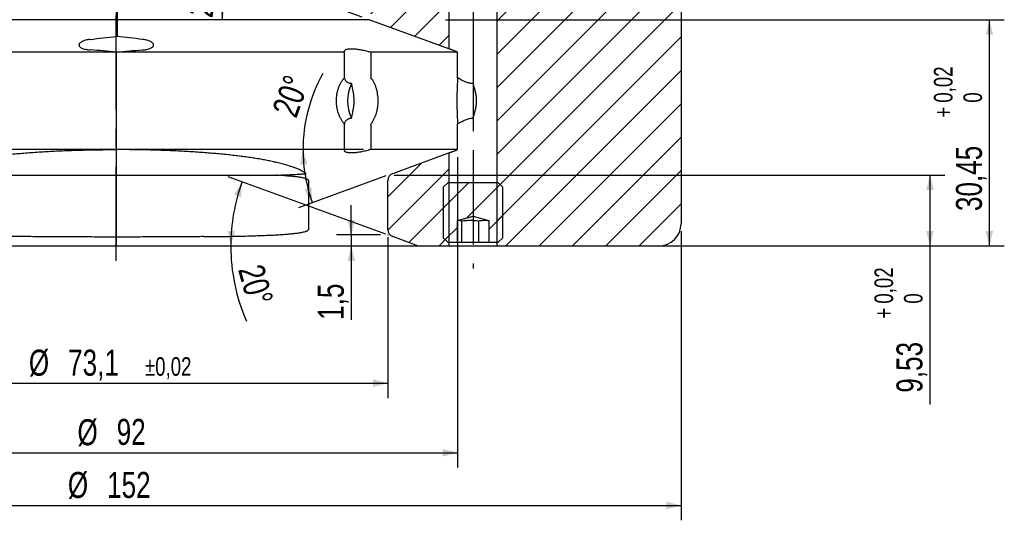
# Model space of a CAD drawing. Header units: millimetres. Extents: x 8 to 862, y 8 to 585.
# Tile 8 of 84: x 341 to 474, y 136 to 204. Entities that reach past the tile are written whole.
import ezdxf

# ---------------------------------------------------------------- set-up
doc = ezdxf.new("R2010")
doc.units = ezdxf.units.MM
doc.header["$PDSIZE"] = -1
doc.linetypes.add('CENTERX2', pattern=[20.32, 12.7, -2.54, 2.54, -2.54])
for name, color, linetype in [('CENTERLINE', 4, 'CENTERX2'), ('DIMENSIONS', 2, 'Continuous'), ('HATCH', 3, 'Continuous')]:
    doc.layers.add(name, color=color, linetype=linetype)
doc.layers.add('OUTLINE', color=7, linetype='Continuous', lineweight=25)
doc.styles.add('SLDTEXTSTYLE0', font='TXT', dxfattribs={"width": 0.75})
doc.dimstyles.new('SLDDIMSTYLE1', dxfattribs={"dimtxt": 3.5, "dimasz": 2, "dimexe": 0, "dimexo": 0.0625, "dimgap": 0.875, "dimtad": 1, "dimdec": 0, "dimrnd": 1e-09, "dimzin": 12, "dimdsep": 46, "dimtxsty": 'SLDTEXTSTYLE0', "dimsah": 1, "dimcen": 0.09, "dimadec": 0, "dimazin": 3, "dimtfac": 1, "dimtdec": 0, "dimtofl": 0, "dimtmove": 0, "dimatfit": 3, "dimfxl": 0, "dimfrac": 2, "dimtolj": 1, "dimtzin": 12, "dimarcsym": 0})
doc.dimstyles.new('SLDDIMSTYLE11', dxfattribs={"dimtxt": 3.5, "dimasz": 2, "dimexe": 0, "dimexo": 0.0625, "dimgap": 0.875, "dimtad": 1, "dimrnd": 1e-09, "dimzin": 12, "dimdsep": 46, "dimtxsty": 'SLDTEXTSTYLE0', "dimsah": 1, "dimcen": 0.09, "dimadec": 0, "dimazin": 3, "dimtfac": 1, "dimtmove": 0, "dimatfit": 0, "dimfxl": 0, "dimfrac": 2, "dimtolj": 1, "dimtzin": 12, "dimarcsym": 0})
doc.dimstyles.new('SLDDIMSTYLE14', dxfattribs={"dimtxt": 3.5, "dimasz": 2, "dimexe": 0, "dimexo": 0.0625, "dimgap": 0.875, "dimtad": 1, "dimrnd": 1e-09, "dimzin": 12, "dimdsep": 46, "dimtxsty": 'SLDTEXTSTYLE0', "dimsah": 1, "dimcen": 0.09, "dimadec": 0, "dimazin": 3, "dimtol": 1, "dimtp": 0.02, "dimtfac": 1, "dimtofl": 0, "dimtmove": 0, "dimatfit": 3, "dimfxl": 0, "dimfrac": 2, "dimtolj": 1, "dimarcsym": 0})
doc.dimstyles.new('SLDDIMSTYLE16', dxfattribs={"dimtxt": 3.5, "dimasz": 2, "dimexe": 0, "dimexo": 0.0625, "dimgap": 0.875, "dimtad": 1, "dimdec": 1, "dimrnd": 1e-09, "dimzin": 12, "dimdsep": 46, "dimtxsty": 'SLDTEXTSTYLE0', "dimsah": 1, "dimcen": 0.09, "dimadec": 0, "dimazin": 3, "dimtol": 1, "dimtp": 0.02, "dimtm": 0.02, "dimtfac": 1, "dimtofl": 0, "dimtmove": 0, "dimatfit": 3, "dimfxl": 0, "dimfrac": 2, "dimtolj": 1, "dimarcsym": 0})
doc.dimstyles.new('SLDDIMSTYLE2', dxfattribs={"dimtxt": 3.5, "dimasz": 2, "dimexe": 0, "dimexo": 0.0625, "dimgap": 0.875, "dimtad": 1, "dimrnd": 1e-09, "dimzin": 12, "dimdsep": 46, "dimtxsty": 'SLDTEXTSTYLE0', "dimsah": 1, "dimcen": 0.09, "dimadec": 0, "dimazin": 3, "dimtfac": 1, "dimtofl": 0, "dimtmove": 0, "dimatfit": 3, "dimfxl": 0, "dimfrac": 2, "dimtolj": 1, "dimtzin": 12, "dimarcsym": 0})
doc.dimstyles.new('SLDDIMSTYLE8', dxfattribs={"dimtxt": 3.5, "dimasz": 2, "dimexe": 0, "dimexo": 0.0625, "dimgap": 0.875, "dimtad": 1, "dimdec": 4, "dimzin": 12, "dimdsep": 46, "dimtxsty": 'SLDTEXTSTYLE0', "dimsah": 1, "dimcen": 0.09, "dimazin": 3, "dimtfac": 1, "dimtofl": 0, "dimtmove": 0, "dimatfit": 3, "dimfxl": 0, "dimfrac": 2, "dimtolj": 1, "dimtzin": 12, "dimarcsym": 0})

# ---------------------------------------------------------------- blocks, each defined once
blk = doc.blocks.new('_D_17')
at = {"layer": 'DIMENSIONS'}
for p, q in [((385.83, 174.59), (385.83, 178.59)), ((389.76, 174.59), (383.83, 174.59)), ((385.83, 174.59), (385.83, 173.09)), ((385.83, 173.09), (385.83, 163.15))]:
    blk.add_line(p, q, dxfattribs=at)
for points in [[(385.83, 174.59), (386.33, 176.59), (385.33, 176.59)], [(385.83, 173.09), (385.33, 171.09), (386.33, 171.09)]]:
    blk.add_solid(points, dxfattribs=at)
at = {"layer": 'DIMENSIONS', "insert": (381.32, 163.15), "char_height": 3.5, "attachment_point": 1, "rotation": 90, "style": 'SLDTEXTSTYLE0'}
blk.add_mtext('1,5', dxfattribs=at)
blk = doc.blocks.new('_D_21')
at = {"layer": 'DIMENSIONS'}
for p, q in [((398.52, 203.54), (473.7, 203.54)), ((471.7, 173.09), (471.7, 203.54)), ((431.21, 173.09), (473.7, 173.09))]:
    blk.add_line(p, q, dxfattribs=at)
for points in [[(471.7, 203.54), (471.2, 201.54), (472.2, 201.54)], [(471.7, 173.09), (472.2, 175.09), (471.2, 175.09)]]:
    blk.add_solid(points, dxfattribs=at)
at = {"layer": 'DIMENSIONS', "attachment_point": 1, "rotation": 90, "style": 'SLDTEXTSTYLE0'}
for s, insert, char_height in [('0,02', (464.23, 192.37), 2.5), ('0', (468.2, 192.37), 2.5), ('+', (464.23, 190.35), 2.5), ('30,45', (467.19, 177.79), 3.5)]:
    blk.add_mtext(s, dxfattribs=dict(at, insert=insert, char_height=char_height))
blk = doc.blocks.new('_D_22')
at = {"layer": 'DIMENSIONS'}
for p, q in [((391.58, 182.62), (465.7, 182.62)), ((463.7, 182.62), (463.7, 173.09)), ((355.21, 173.09), (465.7, 173.09)), ((463.7, 173.09), (463.7, 151.76))]:
    blk.add_line(p, q, dxfattribs=at)
for points in [[(463.7, 182.62), (463.2, 180.62), (464.2, 180.62)], [(463.7, 173.09), (464.2, 175.09), (463.2, 175.09)]]:
    blk.add_solid(points, dxfattribs=at)
at = {"layer": 'DIMENSIONS', "attachment_point": 1, "rotation": 90, "style": 'SLDTEXTSTYLE0'}
for s, insert, char_height in [('0,02', (456.23, 165.33), 2.5), ('0', (460.2, 165.33), 2.5), ('+', (456.23, 163.32), 2.5), ('9,53', (459.19, 153.35), 3.5)]:
    blk.add_mtext(s, dxfattribs=dict(at, insert=insert, char_height=char_height))
blk = doc.blocks.new('_D_24')
at = {"layer": 'DIMENSIONS'}
for p, q in [((317.66, 174.29), (317.66, 152.63)), ((390.76, 174.29), (390.76, 152.63)), ((317.66, 154.63), (390.76, 154.63))]:
    blk.add_line(p, q, dxfattribs=at)
for points in [[(317.66, 154.63), (319.66, 154.13), (319.66, 155.13)], [(390.76, 154.63), (388.76, 155.13), (388.76, 154.13)]]:
    blk.add_solid(points, dxfattribs=at)
at = {"layer": 'DIMENSIONS', "attachment_point": 1, "style": 'SLDTEXTSTYLE0'}
for s, insert, char_height in [('%%c', (342.44, 159.14), 3.5), ('73,1', (347.72, 159.14), 3.5), ('±0,02', (358.06, 158.13), 2.5)]:
    blk.add_mtext(s, dxfattribs=dict(at, insert=insert, char_height=char_height))
blk = doc.blocks.new('_D_37')
at = {"layer": 'DIMENSIONS'}
blk.add_line((281.06, 256.61), (354.21, 256.61), dxfattribs=at)
for points in [[(281.06, 256.61), (283.06, 256.11), (283.06, 257.11)], [(354.21, 256.61), (352.21, 257.11), (352.21, 256.11)]]:
    blk.add_solid(points, dxfattribs=at)
at = {"layer": 'DIMENSIONS', "insert": (323.61, 261.13), "char_height": 3.5, "attachment_point": 1, "style": 'SLDTEXTSTYLE0'}
blk.add_mtext('73,15', dxfattribs=at)
blk = doc.blocks.new('_D_38')
at = {"layer": 'DIMENSIONS'}
for p, q in [((278.21, 175.09), (278.21, 136.18)), ((430.21, 175.09), (430.21, 136.18)), ((278.21, 138.18), (430.21, 138.18))]:
    blk.add_line(p, q, dxfattribs=at)
for points in [[(278.21, 138.18), (280.21, 137.68), (280.21, 138.68)], [(430.21, 138.18), (428.21, 138.68), (428.21, 137.68)]]:
    blk.add_solid(points, dxfattribs=at)
at = {"layer": 'DIMENSIONS', "char_height": 3.5, "attachment_point": 1, "style": 'SLDTEXTSTYLE0'}
for s, insert in [('%%c', (347.69, 142.69)), ('152', (352.97, 142.69))]:
    blk.add_mtext(s, dxfattribs=dict(at, insert=insert))
blk = doc.blocks.new('_D_41')
at = {"layer": 'DIMENSIONS'}
for p, q in [((387.46, 186.06), (377.33, 186.06)), ((390.48, 182.51), (378.71, 178.23))]:
    blk.add_line(p, q, dxfattribs=at)
for start, end in [(150.6383, 180), (180, 200)]:
    blk.add_arc((400.21, 186.06), 20.88, start, end, dxfattribs=at)
for points in [[(379.33, 186.06), (378.92, 184.04), (379.92, 184.08)], [(380.59, 178.91), (380.47, 180.97), (379.51, 180.68)]]:
    blk.add_solid(points, dxfattribs=at)
at = {"layer": 'DIMENSIONS', "insert": (375.12, 191.35), "char_height": 3.5, "attachment_point": 1, "rotation": 70.2047, "style": 'SLDTEXTSTYLE0'}
blk.add_mtext('20°', dxfattribs=at)
blk = doc.blocks.new('_D_45')
at = {"layer": 'DIMENSIONS'}
blk.add_line((390.48, 174.69), (369.26, 182.41), dxfattribs=at)
for start, end in [(160, 180), (180, 203.5677)]:
    blk.add_arc((394.88, 173.09), 25.27, start, end, dxfattribs=at)
for points in [[(371.14, 181.73), (370.05, 179.98), (371, 179.67)], [(369.61, 173.09), (370.19, 175.07), (369.19, 175.11)]]:
    blk.add_solid(points, dxfattribs=at)
at = {"layer": 'DIMENSIONS', "insert": (373.94, 170.88), "char_height": 3.5, "attachment_point": 1, "rotation": 285.6384, "style": 'SLDTEXTSTYLE0'}
blk.add_mtext('20°', dxfattribs=at)
blk = doc.blocks.new('_D_46')
at = {"layer": 'DIMENSIONS'}
blk.add_line((387.29, 203.88), (367.74, 210.99), dxfattribs=at)
blk.add_arc((388.23, 203.54), 19.8, 160, 180, dxfattribs=at)
for points in [[(369.62, 210.31), (368.55, 208.55), (369.51, 208.25)], [(368.43, 203.54), (369.03, 205.51), (368.03, 205.56)]]:
    blk.add_solid(points, dxfattribs=at)
at = {"layer": 'DIMENSIONS', "insert": (363.67, 204.29), "char_height": 3.5, "attachment_point": 1, "rotation": 80, "style": 'SLDTEXTSTYLE0'}
blk.add_mtext('20°', dxfattribs=at)
blk = doc.blocks.new('_D_47')
at = {"layer": 'DIMENSIONS'}
for p, q in [((308.28, 185.06), (308.28, 143.27)), ((400.14, 185.06), (400.14, 143.27)), ((308.28, 145.27), (400.14, 145.27))]:
    blk.add_line(p, q, dxfattribs=at)
for points in [[(308.28, 145.27), (310.28, 144.77), (310.28, 145.77)], [(400.14, 145.27), (398.14, 145.77), (398.14, 144.77)]]:
    blk.add_solid(points, dxfattribs=at)
at = {"layer": 'DIMENSIONS', "char_height": 3.5, "attachment_point": 1, "style": 'SLDTEXTSTYLE0'}
for s, insert in [('%%c', (348.98, 149.78)), ('92', (354.26, 149.83))]:
    blk.add_mtext(s, dxfattribs=dict(at, insert=insert))

msp = doc.modelspace()

# ---------------------------------------------------------------- hatches: boundary and pattern name
at = {"layer": 'HATCH'}
h = msp.add_hatch(dxfattribs=at)
h.set_pattern_fill('ANSI31', color=256, angle=3e-322, style=0)
edge = h.paths.add_edge_path(flags=0)
edge.add_arc((427.20884, 176.08726), 3, 270, 360)
edge.add_line((430.20884, 176.08726), (430.20884, 204.63342))
edge.add_line((430.20884, 204.63342), (424.35884, 204.63342))
edge.add_line((424.35884, 204.63342), (424.35884, 271.73342))
edge.add_line((424.35884, 271.73342), (411.35884, 271.73342))
edge.add_line((411.35884, 271.73342), (409.31591, 275.13342))
edge.add_line((409.31591, 275.13342), (411.35884, 278.53342))
edge.add_line((411.35884, 278.53342), (424.35884, 278.53342))
edge.add_line((424.35884, 278.53342), (424.35884, 284.73342))
edge.add_line((424.35884, 284.73342), (430.20884, 284.73342))
edge.add_line((430.20884, 284.73342), (430.20884, 333.84078))
edge.add_arc((427.20884, 333.84078), 3, 0, 45)
edge.add_line((429.33016, 335.9621), (419.15884, 346.13342))
edge.add_line((419.15884, 346.13342), (419.15884, 410.83342))
edge.add_line((419.15884, 410.83342), (419.15884, 429.83342))
edge.add_line((419.15884, 429.83342), (405.45884, 429.83342))
edge.add_line((405.45884, 429.83342), (405.45884, 173.08726))
edge.add_line((405.45884, 173.08726), (427.20884, 173.08726))
h = msp.add_hatch(dxfattribs=at)
h.set_pattern_fill('ANSI31', color=256, angle=3e-322, style=0)
edge = h.paths.add_edge_path(flags=0)
edge.add_line((388.78384, 230.23593), (388.78384, 229.26922))
edge.add_line((388.78384, 229.26922), (388.68385, 229.26923))
edge.add_line((388.68385, 229.26923), (388.68384, 225.47994))
edge.add_line((388.68384, 225.47994), (388.78384, 225.47994))
edge.add_line((388.78384, 225.47994), (388.78384, 224.54337))
edge.add_line((388.78384, 224.54337), (388.68384, 224.54337))
edge.add_line((388.68384, 224.54337), (388.68384, 224.53726))
edge.add_arc((391.18384, 224.53726), 2.5, 180, 223.602819)
edge.add_arc((388.03384, 221.53726), 1.85, 0, 43.602819, ccw=False)
edge.add_line((389.88384, 221.53726), (389.88384, 216.03726))
edge.add_arc((341.88384, 216.03726), 48, 350.2674359, 360, ccw=False)
edge.add_line((389.193, 207.92288), (389.37641, 207.46682))
edge.add_arc((388.54141, 207.13101), 0.9, -43.5219777, 21.9081319, ccw=False)
edge.add_line((389.19401, 206.51124), (388.8555, 206.1548))
edge.add_arc((341.88384, 216.03726), 48, 344.9052129, 348.1187183, ccw=False)
edge.add_line((388.22766, 203.53726), (398.95884, 199.63143))
edge.add_line((398.95884, 199.63143), (398.95884, 340.46779))
edge.add_line((398.95884, 340.46779), (389.75694, 339.5348))
edge.add_spline(control_points=[(389.75694, 339.5348), (389.7625, 339.47405), (389.77646, 339.31619), (389.81624, 338.82264), (389.86746, 337.9568), (389.88384, 337.1877), (389.88384, 336.75441)], knot_values=[0.920520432, 0.920520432, 0.920520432, 0.920520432, 0.925733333, 0.934066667, 0.962866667, 1, 1, 1, 1], weights=[1, 1, 1, 1, 1, 1, 1], degree=3, periodic=0)
edge.add_line((389.88384, 336.75441), (389.88384, 331.85461))
edge.add_arc((384.88384, 331.85461), 5, 342.5409116, 360, ccw=False)
edge.add_line((389.6535, 330.35448), (389.62205, 330.25448))
edge.add_arc((392.48384, 329.35441), 3, 162.5409116, 180)
edge.add_line((389.48384, 329.35441), (389.48384, 236.23726))
edge.add_arc((387.77134, 236.23726), 1.7125, 320.033787, 360, ccw=False)
edge.add_arc((390.39634, 234.03726), 1.7125, 140.033787, 180)
edge.add_line((388.68384, 234.03726), (388.68384, 233.83726))
edge.add_line((388.68384, 233.83726), (388.78384, 233.83726))
edge.add_line((388.78384, 233.83726), (388.78384, 230.496))
edge.add_line((388.78384, 230.496), (388.68384, 230.496))
edge.add_line((388.68384, 230.496), (388.68384, 230.23593))
edge.add_line((388.68384, 230.23592), (388.78384, 230.23592))
h = msp.add_hatch(dxfattribs=at)
h.set_pattern_fill('ANSI31', color=256, angle=3e-322, style=0)
edge = h.paths.add_edge_path(flags=0)
edge.add_arc((391.75884, 181.91705), 1, 110, 180)
edge.add_line((390.75884, 181.91705), (390.75884, 175.28747))
edge.add_arc((391.75884, 175.28747), 1, 180, 250)
edge.add_line((391.41682, 174.34777), (394.88006, 173.08726))
edge.add_line((394.88006, 173.08726), (398.95884, 173.08726))
edge.add_line((398.95884, 173.08726), (398.95884, 185.60181))
edge.add_line((398.95884, 185.60181), (391.41682, 182.85674))
h = msp.add_hatch(dxfattribs=at)
h.set_pattern_fill('ANSI31', color=256, style=0)
h.paths.add_polyline_path([(398.20884, 180.98726), (398.20884, 174.18726), (398.80884, 173.58726), (400.10295, 173.58726), (400.10295, 176.52299), (402.20884, 177.08726), (404.31473, 176.52299), (404.31473, 173.58726), (405.60884, 173.58726), (406.20884, 174.18726), (406.20884, 180.98726), (405.60884, 181.58726), (398.80884, 181.58726)], flags=0)

# ---------------------------------------------------------------- linework, layer by layer
at = {"color": 51, "linetype": 'Continuous', "lineweight": 18}
msp.add_point((390.75884, 174.58726), dxfattribs=at)
at = {"layer": 'CENTERLINE'}
for p, q in [((354.20884, 171.08726), (354.20884, 431.83342)), ((402.20884, 429.83342), (402.20884, 170.07391))]:
    msp.add_line(p, q, dxfattribs=at)
at = {"layer": 'OUTLINE'}
for p, q in [((405.45884, 173.08726), (405.45884, 429.83342)), ((398.95884, 340.46779), (398.95884, 199.63143)), ((354.20884, 208.08726), (354.20884, 203.53726)), ((430.20884, 204.63342), (430.20884, 176.08725)), ((354.20884, 203.53726), (320.19002, 203.53726)), ((354.20884, 203.53726), (354.20884, 201.26466)), ((388.22766, 203.53726), (354.30884, 203.53726)), ((354.30884, 203.53726), (354.30884, 201.25534)), ((398.95884, 199.63143), (388.22766, 203.53726)), ((349.20884, 200.08481), (349.20884, 200.17117)), ((354.20884, 199.18841), (354.20884, 201.26466)), ((359.20884, 200.08481), (359.20884, 200.17117)), ((354.20884, 199.17647), (323.50289, 199.17647)), ((354.20884, 199.18841), (354.20884, 199.17647)), ((384.91479, 199.17647), (354.20884, 199.17647)), ((354.20884, 199.17647), (354.20884, 186.05678)), ((384.91479, 195.73361), (384.91479, 199.17647)), ((400.14048, 199.17647), (388.46004, 199.17647)), ((388.46004, 199.17647), (388.46004, 195.73361)), ((400.14048, 195.73361), (400.14048, 199.17647)), ((402.20884, 194.94847), (402.20884, 190.28478)), ((384.91479, 186.05678), (384.91479, 189.49963)), ((388.46004, 189.49963), (388.46004, 186.05678)), ((400.14048, 186.05678), (400.14048, 189.49963)), ((354.20884, 186.05678), (323.50289, 186.05678)), ((384.91479, 186.05678), (354.20884, 186.05678)), ((354.20884, 186.05678), (354.20884, 182.61726)), ((400.14048, 186.05678), (388.46004, 186.05678)), ((391.41682, 182.85674), (398.95884, 185.60181)), ((398.95884, 185.60181), (398.95884, 173.08726)), ((332.73602, 182.61726), (354.20884, 182.61726)), ((354.20884, 182.61726), (375.68166, 182.61726)), ((354.20884, 182.61726), (354.20884, 174.29608)), ((380.05359, 181.91705), (380.05359, 175.28746)), ((390.75884, 175.28746), (390.75884, 181.91705)), ((398.20884, 180.98726), (398.80884, 181.58726)), ((405.60884, 181.58726), (398.80884, 181.58726)), ((405.60884, 181.58726), (406.20884, 180.98726)), ((398.20884, 180.98726), (398.20884, 174.18726)), ((406.20884, 174.18726), (406.20884, 180.98726)), ((400.10294, 176.52299), (402.20884, 177.08726)), ((400.10294, 173.58726), (400.10294, 176.52299)), ((400.67096, 176.46846), (400.67096, 173.58726)), ((402.20884, 177.08726), (404.31473, 176.52299)), ((402.93194, 176.46846), (402.93194, 173.58726)), ((404.31473, 176.52299), (404.31473, 173.58726)), ((354.20884, 174.29608), (354.20884, 173.08726)), ((394.88005, 173.08726), (391.41682, 174.34778)), ((398.80884, 173.58726), (398.20884, 174.18726)), ((398.80884, 173.58726), (400.10294, 173.58726)), ((400.10294, 173.58726), (400.67096, 173.58726)), ((400.67096, 173.58726), (402.93194, 173.58726)), ((402.93194, 173.58726), (404.31473, 173.58726)), ((404.31473, 173.58726), (405.60884, 173.58726)), ((406.20884, 174.18726), (405.60884, 173.58726)), ((354.20884, 173.08726), (313.53763, 173.08726)), ((394.88005, 173.08726), (354.20884, 173.08726)), ((398.95884, 173.08726), (394.88005, 173.08726)), ((405.45884, 173.08726), (398.95884, 173.08726)), ((427.20884, 173.08726), (405.45884, 173.08726))]:
    msp.add_line(p, q, dxfattribs=at)
for centre, radius, start, end in [((390.66236, 192.61662), 5.34587, 154.1385845, 205.8614155), ((391.75884, 181.91705), 1, 110, 180), ((391.75884, 175.28747), 1, 180, 250), ((427.20884, 176.08726), 3, 270, 0)]:
    msp.add_arc(centre, radius, start, end, dxfattribs=at)
for points, knots in [([(354.30884, 216.03726), (354.30884, 215.5529), (354.30884, 214.58419), (354.30884, 213.13067), (354.30884, 211.67802), (354.30884, 210.14712), (354.30884, 208.54203), (354.30884, 206.86362), (354.30884, 205.19285), (354.30884, 204.08912), (354.30884, 203.53726)], [0, 0, 0, 0, 0.114906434, 0.229813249, 0.345143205, 0.460473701, 0.595014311, 0.729554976, 0.864777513, 1, 1, 1, 1]), ([(350.6912, 200.88725), (350.58405, 200.87215), (350.36972, 200.84196), (350.07641, 200.77411), (349.81517, 200.69194), (349.59235, 200.59656), (349.4153, 200.49075), (349.29374, 200.38211), (349.22199, 200.27449), (349.21322, 200.20561), (349.20884, 200.17117)], [0, 0, 0, 0, 0.128070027, 0.256149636, 0.38419217, 0.512243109, 0.641610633, 0.770982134, 0.885491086, 1, 1, 1, 1]), ([(349.20884, 200.08481), (349.21435, 200.04616), (349.22541, 199.96864), (349.31542, 199.85827), (349.4555, 199.75607), (349.64844, 199.66565), (349.8842, 199.58893), (350.15853, 199.52857), (350.43113, 199.48831), (350.61506, 199.47385), (350.6912, 199.46787)], [0, 0, 0, 0, 0.130272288, 0.261290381, 0.392301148, 0.522199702, 0.652092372, 0.780645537, 0.909195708, 1, 1, 1, 1]), ([(350.6912, 200.88725), (351.27708, 200.9564), (352.44896, 201.09471), (353.62218, 201.20801), (354.20884, 201.26466)], [0, 0, 0, 0, 0.499951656, 1, 1, 1, 1]), ([(357.72648, 200.88725), (357.15724, 200.95449), (356.01866, 201.08897), (354.87881, 201.19988), (354.30884, 201.25534)], [0, 0, 0, 0, 0.4999543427, 1, 1, 1, 1]), ([(359.20884, 200.17117), (359.20849, 200.18065), (359.20667, 200.22908), (359.17321, 200.31734), (359.07458, 200.4335), (358.92021, 200.5445), (358.71679, 200.64705), (358.46838, 200.73751), (358.2106, 200.80586), (357.96049, 200.85558), (357.80448, 200.87669), (357.72648, 200.88725)], [0, 0, 0, 0, 0.0316356, 0.16168875, 0.291742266, 0.422525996, 0.553305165, 0.683760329, 0.814206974, 0.907104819, 1, 1, 1, 1]), ([(357.72648, 199.46787), (357.83297, 199.47679), (358.04594, 199.49465), (358.33821, 199.5436), (358.59901, 199.60783), (358.82144, 199.68681), (358.99825, 199.77861), (359.12138, 199.87771), (359.19519, 199.9806), (359.20429, 200.05007), (359.20884, 200.08481)], [0, 0, 0, 0, 0.127431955, 0.254866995, 0.382310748, 0.509758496, 0.637788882, 0.765825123, 0.882909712, 1, 1, 1, 1]), ([(354.20884, 199.18841), (353.62276, 199.24082), (352.45051, 199.34566), (351.27767, 199.42713), (350.6912, 199.46787)], [0, 0, 0, 0, 0.499957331, 1, 1, 1, 1]), ([(354.20884, 199.18841), (354.79492, 199.24082), (355.96717, 199.34566), (357.14001, 199.42713), (357.72648, 199.46787)], [0, 0, 0, 0, 0.499957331, 1, 1, 1, 1]), ([(384.91479, 199.17647), (384.9073, 199.21018), (384.89231, 199.2777), (384.91892, 199.36735), (384.98194, 199.44688), (385.08662, 199.51359), (385.22998, 199.56681), (385.40819, 199.60476), (385.61862, 199.62674), (385.8555, 199.63376), (386.11619, 199.62611), (386.39704, 199.60387), (386.69266, 199.56867), (387.00408, 199.52065), (387.32794, 199.46002), (387.66009, 199.38814), (387.96155, 199.31443), (388.22869, 199.24334), (388.38292, 199.19876), (388.46004, 199.17647)], [0, 0, 0, 0, 0.063272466, 0.12672868, 0.18998059, 0.253443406, 0.317119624, 0.380563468, 0.441155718, 0.501952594, 0.562541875, 0.621127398, 0.679898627, 0.738494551, 0.797930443, 0.857543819, 0.916995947, 0.958497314, 1, 1, 1, 1]), ([(400.14048, 199.17647), (400.07443, 199.20159), (399.94232, 199.25183), (399.7596, 199.32171), (399.59011, 199.38678), (399.43814, 199.44534), (399.30598, 199.49643), (399.193, 199.54026), (399.09995, 199.57642), (399.02372, 199.60611), (398.96965, 199.62721), (398.96246, 199.63002), (398.95884, 199.63143)], [0, 0, 0, 0, 0.093700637, 0.187398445, 0.283697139, 0.379991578, 0.473804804, 0.567615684, 0.664412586, 0.761207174, 0.879822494, 1, 1, 1, 1]), ([(384.91479, 195.73361), (384.82989, 195.63584), (384.65982, 195.44), (384.43605, 195.1004), (384.23906, 194.73257), (384.07508, 194.33648), (383.94491, 193.91911), (383.8507, 193.48551), (383.7953, 193.04091), (383.77805, 192.59139), (383.79913, 192.14248), (383.85961, 191.70015), (383.95688, 191.26972), (384.08965, 190.85583), (384.25707, 190.46425), (384.45582, 190.10004), (384.67476, 189.77402), (384.83721, 189.58832), (384.91479, 189.49963)], [0, 0, 0, 0, 0.062902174, 0.126004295, 0.188905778, 0.251813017, 0.314921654, 0.377828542, 0.440606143, 0.503584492, 0.566362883, 0.628970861, 0.691778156, 0.75438696, 0.817085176, 0.879982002, 0.942679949, 1, 1, 1, 1]), ([(385.85187, 194.94847), (385.81088, 194.94978), (385.72891, 194.9524), (385.6143, 194.97313), (385.50682, 195.00583), (385.3969, 195.05533), (385.28958, 195.12344), (385.18811, 195.21157), (385.10183, 195.31036), (385.02158, 195.43127), (384.95307, 195.57358), (384.92758, 195.68013), (384.91479, 195.73361)], [0, 0, 0, 0, 0.073638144, 0.147281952, 0.223304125, 0.299343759, 0.400265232, 0.501223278, 0.6048789, 0.708552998, 0.853727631, 1, 1, 1, 1]), ([(385.85187, 190.28478), (385.88279, 190.41129), (385.94467, 190.66449), (386.03856, 191.08808), (386.12628, 191.5567), (386.19311, 192.07875), (386.21678, 192.61298), (386.19465, 193.12661), (386.13582, 193.60818), (386.0561, 194.05922), (385.95981, 194.50635), (385.88785, 194.80109), (385.85187, 194.94847)], [0, 0, 0, 0, 0.083888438, 0.167880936, 0.277107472, 0.386276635, 0.499236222, 0.612194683, 0.708402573, 0.80464625, 0.90231563, 1, 1, 1, 1]), ([(388.46004, 189.49963), (388.5358, 189.5974), (388.68756, 189.79324), (388.88358, 190.13284), (389.05429, 190.50068), (389.19486, 190.89676), (389.3055, 191.31413), (389.38499, 191.74774), (389.43163, 192.19233), (389.44611, 192.64186), (389.42835, 193.09076), (389.37755, 193.53309), (389.29536, 193.96352), (389.18239, 194.37742), (389.03877, 194.76899), (388.86635, 195.1332), (388.67433, 195.45923), (388.5293, 195.64492), (388.46004, 195.73361)], [0, 0, 0, 0, 0.062902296, 0.126004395, 0.188905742, 0.251812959, 0.314921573, 0.377828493, 0.440606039, 0.503585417, 0.566362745, 0.6289707, 0.691777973, 0.754387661, 0.817085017, 0.87998182, 0.942680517, 1, 1, 1, 1]), ([(400.14048, 195.73361), (400.13402, 195.63584), (400.12107, 195.44), (400.10145, 195.1004), (400.08287, 194.73257), (400.06631, 194.33648), (400.0525, 193.91911), (400.0421, 193.48551), (400.0359, 193.04091), (400.03394, 192.59139), (400.03629, 192.14248), (400.04313, 191.70015), (400.05379, 191.26972), (400.0678, 190.85583), (400.08463, 190.46425), (400.10325, 190.10004), (400.12228, 189.77403), (400.1346, 189.58832), (400.14048, 189.49963)], [0, 0, 0, 0, 0.0629021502, 0.1260043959, 0.1889058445, 0.2518130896, 0.3149216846, 0.3778285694, 0.4406061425, 0.5035844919, 0.5663628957, 0.6289708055, 0.6917780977, 0.7543868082, 0.8170851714, 0.8799818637, 0.9426799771, 1, 1, 1, 1]), ([(402.20884, 194.94847), (402.14994, 194.94978), (402.03215, 194.9524), (401.85508, 194.97313), (401.67906, 195.00583), (401.48629, 195.05533), (401.28123, 195.12344), (401.06502, 195.21157), (400.85624, 195.31036), (400.62854, 195.43127), (400.38612, 195.57358), (400.22257, 195.68013), (400.14048, 195.73361)], [0, 0, 0, 0, 0.073637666, 0.147280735, 0.223304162, 0.299343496, 0.400265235, 0.501223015, 0.604878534, 0.708553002, 0.853727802, 1, 1, 1, 1]), ([(402.20884, 190.28478), (402.26066, 190.43718), (402.36428, 190.74195), (402.49578, 191.20894), (402.60045, 191.6848), (402.66996, 192.1848), (402.68837, 192.70473), (402.64972, 193.24581), (402.55388, 193.78671), (402.40747, 194.35796), (402.2786, 194.74108), (402.20884, 194.94847)], [0, 0, 0, 0, 0.101002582, 0.201985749, 0.304335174, 0.406637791, 0.518395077, 0.630165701, 0.746412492, 0.862728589, 1, 1, 1, 1]), ([(384.91479, 189.49963), (384.93163, 189.56657), (384.96208, 189.68755), (385.05364, 189.85854), (385.16763, 190.00567), (385.29981, 190.11977), (385.43931, 190.20024), (385.57636, 190.25162), (385.71483, 190.28045), (385.81118, 190.28349), (385.85187, 190.28478)], [0, 0, 0, 0, 0.182982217, 0.330742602, 0.478786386, 0.626282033, 0.72645812, 0.826862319, 0.926889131, 1, 1, 1, 1]), ([(400.14048, 189.49963), (400.2437, 189.56657), (400.43026, 189.68755), (400.72898, 189.85854), (401.0232, 190.00567), (401.3039, 190.11977), (401.56338, 190.20024), (401.79537, 190.25162), (402.01193, 190.28045), (402.15038, 190.28349), (402.20884, 190.28478)], [0, 0, 0, 0, 0.182982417, 0.330742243, 0.47878636, 0.626281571, 0.726458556, 0.826862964, 0.926888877, 1, 1, 1, 1]), ([(328.67673, 182.85674), (328.78443, 182.92654), (328.99996, 183.06622), (329.38582, 183.26731), (329.81609, 183.46217), (330.29969, 183.6522), (330.8367, 183.83727), (331.42781, 184.01713), (332.06538, 184.18964), (332.72579, 184.34935), (333.40313, 184.49706), (334.09158, 184.6336), (334.81315, 184.76403), (335.57345, 184.88946), (336.37263, 185.00966), (337.21023, 185.12445), (338.07716, 185.23268), (338.96906, 185.33403), (339.8845, 185.42849), (340.8217, 185.51622), (341.78145, 185.59742), (342.77114, 185.67276), (343.7902, 185.74202), (344.83754, 185.80497), (345.90149, 185.86099), (347.00891, 185.91134), (348.16014, 185.95532), (349.3546, 185.99223), (350.5603, 186.02104), (351.77352, 186.04152), (352.99053, 186.05437), (353.80302, 186.05598), (354.20884, 186.05678)], [0, 0, 0, 0, 0.033573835, 0.067181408, 0.10078945, 0.134363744, 0.169069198, 0.203811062, 0.238553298, 0.273259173, 0.304591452, 0.335950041, 0.36730881, 0.398641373, 0.43084981, 0.463086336, 0.495323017, 0.527531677, 0.559458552, 0.591412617, 0.623366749, 0.655293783, 0.688128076, 0.720991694, 0.753855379, 0.786689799, 0.822179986, 0.857743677, 0.893344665, 0.928945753, 0.964509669, 1, 1, 1, 1]), ([(379.74095, 182.85674), (379.63325, 182.92654), (379.41772, 183.06622), (379.03186, 183.26731), (378.60159, 183.46217), (378.11799, 183.6522), (377.58098, 183.83727), (376.98987, 184.01713), (376.3523, 184.18964), (375.69189, 184.34935), (375.01455, 184.49706), (374.3261, 184.6336), (373.60453, 184.76403), (372.84423, 184.88946), (372.04505, 185.00966), (371.20744, 185.12445), (370.34052, 185.23268), (369.44862, 185.33403), (368.53318, 185.42849), (367.59598, 185.51622), (366.63623, 185.59742), (365.64654, 185.67276), (364.62748, 185.74202), (363.58014, 185.80497), (362.51619, 185.86099), (361.40877, 185.91134), (360.25754, 185.95532), (359.06308, 185.99223), (357.85738, 186.02104), (356.64416, 186.04152), (355.42715, 186.05437), (354.61466, 186.05598), (354.20884, 186.05678)], [0, 0, 0, 0, 0.033573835, 0.067181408, 0.10078945, 0.134363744, 0.169069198, 0.203811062, 0.238553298, 0.273259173, 0.304591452, 0.335950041, 0.36730881, 0.398641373, 0.43084981, 0.463086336, 0.495323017, 0.527531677, 0.559458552, 0.591412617, 0.623366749, 0.655293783, 0.688128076, 0.720991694, 0.753855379, 0.786689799, 0.822179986, 0.857743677, 0.893344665, 0.928945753, 0.964509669, 1, 1, 1, 1]), ([(388.46004, 186.05678), (388.34223, 186.02307), (388.10627, 185.95555), (387.74895, 185.86589), (387.3939, 185.78636), (387.04538, 185.71965), (386.70822, 185.66644), (386.39221, 185.62848), (386.10206, 185.6065), (385.83975, 185.59948), (385.60683, 185.60713), (385.40655, 185.62937), (385.23876, 185.66457), (385.10221, 185.71259), (384.99982, 185.77322), (384.93135, 185.84512), (384.90147, 185.91881), (384.89744, 185.9899), (384.90901, 186.03449), (384.91479, 186.05678)], [0, 0, 0, 0, 0.063271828, 0.126728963, 0.189980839, 0.253442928, 0.317119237, 0.380563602, 0.441154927, 0.501952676, 0.562541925, 0.621127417, 0.679898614, 0.738494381, 0.797929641, 0.857543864, 0.916995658, 0.958497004, 1, 1, 1, 1]), ([(398.95884, 185.60181), (398.96267, 185.60331), (398.96915, 185.60584), (399.01416, 185.6234), (399.07123, 185.64564), (399.14854, 185.67572), (399.24478, 185.71308), (399.35845, 185.75711), (399.48925, 185.80761), (399.6372, 185.86457), (399.79707, 185.92588), (399.96446, 185.98984), (400.08171, 186.03443), (400.14048, 186.05678)], [0, 0, 0, 0, 0.125113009, 0.211864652, 0.298617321, 0.387821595, 0.47702852, 0.565120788, 0.653215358, 0.743622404, 0.834031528, 0.916805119, 1, 1, 1, 1]), ([(375.68166, 182.61726), (375.92918, 182.62583), (376.42421, 182.64298), (377.22922, 182.67496), (378.09429, 182.71218), (378.78914, 182.75154), (379.24909, 182.78403), (379.44994, 182.80149), (379.59806, 182.81733), (379.68287, 182.8306), (379.71701, 182.83808), (379.73196, 182.8431), (379.73803, 182.84578), (379.74224, 182.84849), (379.7446, 182.85163), (379.74389, 182.85441), (379.74187, 182.85602), (379.74095, 182.85674)], [0, 0, 0, 0, 0.178453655, 0.356909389, 0.590037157, 0.823169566, 0.877908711, 0.932630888, 0.969972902, 0.982681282, 0.989087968, 0.990718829, 0.992073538, 0.993433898, 0.995028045, 0.997757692, 1, 1, 1, 1]), ([(380.05359, 181.91705), (380.05309, 181.92352), (380.05194, 181.93848), (380.04054, 181.96496), (380.01406, 181.99834), (379.97218, 182.03185), (379.88273, 182.08228), (379.7507, 182.13847), (379.57461, 182.18877), (379.27813, 182.25633), (378.85574, 182.33771), (378.29843, 182.41291), (377.72797, 182.4706), (377.10371, 182.52297), (376.42438, 182.57396), (375.92923, 182.60282), (375.68166, 182.61726)], [0, 0, 0, 0, 0.003176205, 0.007353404, 0.015069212, 0.028519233, 0.042035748, 0.085185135, 0.128469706, 0.171760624, 0.300597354, 0.429521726, 0.558505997, 0.687424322, 0.84371167, 1, 1, 1, 1]), ([(400.10294, 176.52299), (400.15, 176.53325), (400.2441, 176.55379), (400.38625, 176.55153), (400.52873, 176.5241), (400.62355, 176.487), (400.67096, 176.46846)], [0, 0, 0, 0, 0.248406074, 0.496792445, 0.748372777, 1, 1, 1, 1]), ([(400.67096, 176.46846), (400.85693, 176.49109), (401.2288, 176.53635), (401.79419, 176.55857), (402.36328, 176.53748), (402.74237, 176.49147), (402.93194, 176.46846)], [0, 0, 0, 0, 0.24764547, 0.495209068, 0.747560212, 1, 1, 1, 1]), ([(402.93194, 176.46846), (402.99085, 176.4797), (403.16168, 176.51231), (403.44599, 176.54677), (403.78634, 176.55563), (404.07645, 176.53582), (404.25251, 176.50478), (404.31473, 176.49381)], [0, 0, 0, 0, 0.128447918, 0.372528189, 0.616563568, 0.864498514, 1, 1, 1, 1]), ([(342.41494, 174.34778), (342.17568, 174.35002), (341.69704, 174.35452), (340.78538, 174.36456), (339.68568, 174.37878), (338.41128, 174.39956), (337.16296, 174.42511), (336.01542, 174.45475), (334.96466, 174.48733), (334.00571, 174.52307), (333.06926, 174.56633), (332.15698, 174.61911), (331.36684, 174.67634), (330.69092, 174.73559), (330.12098, 174.7971), (329.56332, 174.86998), (329.10973, 174.95137), (328.79947, 175.02912), (328.62483, 175.08508), (328.52136, 175.12921), (328.44586, 175.17325), (328.40371, 175.20593), (328.37715, 175.23957), (328.36574, 175.26603), (328.36458, 175.281), (328.36409, 175.28746)], [0, 0, 0, 0, 0.044469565, 0.088960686, 0.171244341, 0.253596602, 0.335948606, 0.418231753, 0.485908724, 0.553645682, 0.621400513, 0.689133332, 0.756806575, 0.802338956, 0.84787062, 0.893562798, 0.939243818, 0.96212089, 0.973632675, 0.985130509, 0.98986844, 0.994668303, 0.997398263, 0.998876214, 1, 1, 1, 1]), ([(366.00274, 174.34778), (366.242, 174.35002), (366.72064, 174.35452), (367.6323, 174.36456), (368.732, 174.37878), (370.0064, 174.39956), (371.25472, 174.42511), (372.40226, 174.45475), (373.45302, 174.48733), (374.41197, 174.52307), (375.34842, 174.56633), (376.2607, 174.61911), (377.05083, 174.67634), (377.72676, 174.73559), (378.2967, 174.7971), (378.85436, 174.86998), (379.30795, 174.95137), (379.61821, 175.02912), (379.79285, 175.08508), (379.89632, 175.12921), (379.97181, 175.17325), (380.01397, 175.20593), (380.04053, 175.23957), (380.05194, 175.26603), (380.05309, 175.281), (380.05359, 175.28746)], [0, 0, 0, 0, 0.044469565, 0.088960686, 0.171244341, 0.253596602, 0.335948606, 0.418231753, 0.485908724, 0.553645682, 0.621400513, 0.689133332, 0.756806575, 0.802338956, 0.84787062, 0.893562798, 0.939243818, 0.96212089, 0.973632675, 0.985130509, 0.98986844, 0.994668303, 0.997398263, 0.998876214, 1, 1, 1, 1]), ([(354.20884, 174.29608), (353.80652, 174.29618), (353.00163, 174.29638), (351.79564, 174.29803), (350.59255, 174.30062), (349.38609, 174.30432), (348.17759, 174.3091), (346.9685, 174.31498), (345.76838, 174.32195), (344.60927, 174.32979), (343.49005, 174.33832), (342.77344, 174.34462), (342.41494, 174.34778)], [0, 0, 0, 0, 0.100307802, 0.200676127, 0.301044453, 0.401352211, 0.503661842, 0.60603567, 0.708409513, 0.810719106, 0.905308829, 1, 1, 1, 1]), ([(366.00274, 174.34778), (365.64225, 174.34461), (364.92118, 174.33827), (363.82457, 174.32991), (362.71479, 174.32238), (361.59173, 174.31577), (360.45686, 174.31009), (359.27549, 174.30519), (358.04825, 174.30121), (356.77374, 174.29826), (355.49343, 174.29648), (354.63708, 174.29608), (354.20891, 174.29608), (354.20884, 174.29608)], [0, 0, 0, 0, 0.0952140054, 0.1904538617, 0.2856679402, 0.3818283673, 0.4780154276, 0.5741758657, 0.6803384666, 0.786501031, 0.893242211, 0.9999833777, 1, 1, 1, 1])]:
    msp.add_open_spline(points, degree=3, knots=knots, dxfattribs=at)

# ---------------------------------------------------------------- dimensions: what is measured, and where the dimension line sits
at = {"layer": 'DIMENSIONS'}
dim = msp.add_linear_dim(base=(354.20884, 256.61401), p1=(281.05884, 279.63342), p2=(354.20884, 171.08726), dimstyle='SLDDIMSTYLE2', dxfattribs=at)
dim.commit()
dim.dimension.update_dxf_attribs({"geometry": '_D_37', "text_midpoint": (329.42431, 256.61401), "dimtype": 160})
for base, line1, line2, picture, middle in [((368.72605, 206.97592), ((398.95884, 199.63143), (388.22766, 203.53726)), ((354.30884, 203.53726), (388.22766, 203.53726)), '_D_46', (368.72605, 206.97592)), ((379.64343, 182.43054), ((391.41682, 182.85674), (398.95884, 185.60181)), ((400.14048, 186.05678), (388.46004, 186.05678)), '_D_41', (380.56016, 193.12891)), ((369.99582, 177.47502), ((391.41682, 174.34777), (394.88006, 173.08726)), ((349.20884, 173.08726), (398.95884, 173.08726)), '_D_45', (370.54731, 166.27586))]:
    dim = msp.add_angular_dim_2l(base=base, line1=line1, line2=line2, dimstyle='SLDDIMSTYLE8', dxfattribs=at)
    dim.commit()
    dim.dimension.update_dxf_attribs({"geometry": picture, "text_midpoint": middle, "dimtype": 162})
for base, p1, p2, dimstyle, picture, middle in [((471.70139, 203.53726), (430.20884, 173.08726), (397.52134, 203.53726), 'SLDDIMSTYLE14', '_D_21', (471.70139, 188.31226)), ((463.70139, 173.08726), (354.20884, 182.61726), (354.20884, 173.08726), 'SLDDIMSTYLE14', '_D_22', (463.70139, 162.5706)), ((385.83384, 173.08726), (390.75884, 174.58726), (398.95884, 173.08726), 'SLDDIMSTYLE11', '_D_17', (385.83384, 166.38571))]:
    dim = msp.add_linear_dim(base=base, p1=p1, p2=p2, angle=90, dimstyle=dimstyle, dxfattribs=at)
    dim.commit()
    dim.dimension.update_dxf_attribs({"geometry": picture, "text_midpoint": middle, "dimtype": 160})
for base, p1, p2, dimstyle, picture, middle in [((400.14048, 145.26847), (308.2772, 186.05678), (400.14048, 186.05678), 'SLDDIMSTYLE1', '_D_47', (354.20884, 145.26847)), ((430.20884, 138.18235), (278.20884, 176.08726), (430.20884, 176.08726), 'SLDDIMSTYLE2', '_D_38', (354.20884, 138.18235)), ((390.75884, 154.6284), (317.65884, 175.28747), (390.75884, 175.28747), 'SLDDIMSTYLE16', '_D_24', (354.20884, 154.6284))]:
    dim = msp.add_linear_dim(base=base, p1=p1, p2=p2, text='%%c<>', dimstyle=dimstyle, dxfattribs=at)
    dim.commit()
    dim.dimension.update_dxf_attribs({"geometry": picture, "text_midpoint": middle, "dimtype": 160})

doc.saveas('drawing.dxf')
